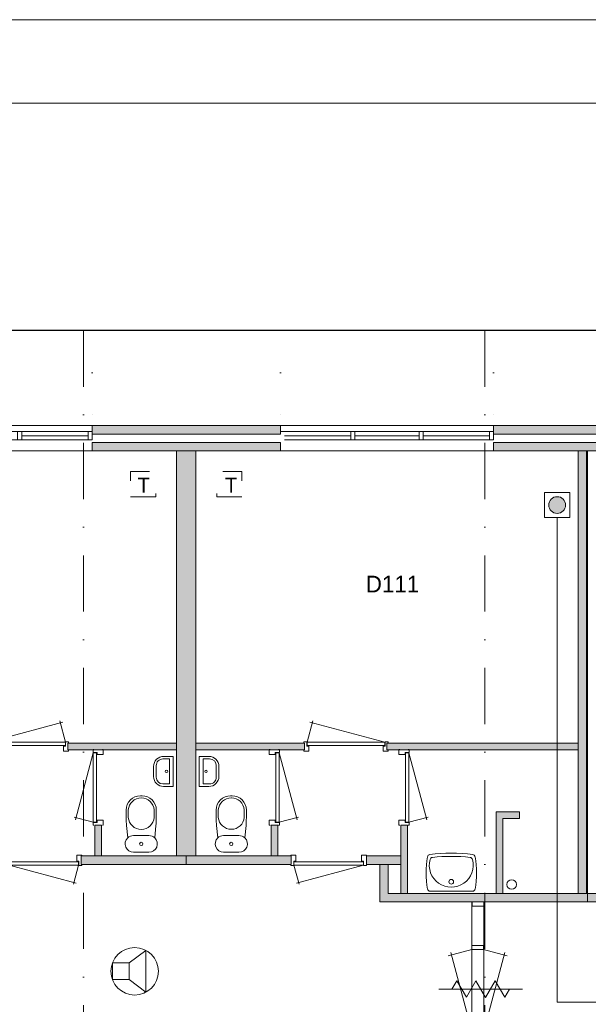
# Model space of a CAD drawing. Header units: millimetres. Extents: x 0 to 84100, y 0 to 59400.
# Tile 31 of 36: x 27148 to 33947, y 47617 to 59400. Entities that reach past the tile are written whole.
import ezdxf
from ezdxf.enums import TextEntityAlignment as Align
from ezdxf.xclip import XClip

# ---------------------------------------------------------------- set-up
doc = ezdxf.new("R2010")
doc.units = ezdxf.units.MM
doc.header["$PDMODE"] = 3
doc.header["$PDSIZE"] = 1
for name, pattern in [('DGN1', [504.6, 0, -504.6]), ('DGN2', [672.8, 336.4, -336.4]), ('DGN4', [1345.6, 672.8, -336.4, 0, -336.4])]:
    doc.linetypes.add(name, pattern=pattern)
for name, color, linetype in [('12', 7, 'Continuous'), ('16', 7, 'Continuous'), ('17', 7, 'Continuous'), ('25', 7, 'Continuous'), ('29', 7, 'Continuous'), ('30', 7, 'Continuous'), ('31', 7, 'Continuous'), ('32', 7, 'Continuous'), ('33', 7, 'Continuous'), ('40', 7, 'Continuous'), ('48', 7, 'Continuous'), ('56', 7, 'Continuous'), ('58', 7, 'Continuous'), ('62', 7, 'Continuous'), ('KADER', 7, 'Continuous'), ('TRAP', 7, 'Continuous')]:
    doc.layers.add(name, color=color, linetype=linetype)
doc.styles.add('dgn001', font='dgn001.shx')
doc.styles.add('dgn003', font='dgn003.shx')
doc.styles.get("Standard").update_dxf_attribs({"font": 'arial.ttf'})
doc.dimstyles.get("Standard").update_dxf_attribs({"dimtxt": 0.18, "dimasz": 0.18, "dimexe": 0.18, "dimexo": 0.0625, "dimgap": 0.09, "dimtad": 0, "dimtih": 1, "dimtoh": 1, "dimdec": 4, "dimzin": 0, "dimdsep": 46, "dimtxsty": 'Standard', "dimcen": 0.09, "dimadec": 0, "dimazin": 0, "dimtfac": 1, "dimtdec": 4, "dimtofl": 0, "dimtmove": 0, "dimatfit": 3, "dimfxl": 1, "dimtolj": 1, "dimtzin": 0, "dimarcsym": 0})

# ---------------------------------------------------------------- blocks, each defined once
blk = doc.blocks.new('AnonymousCell70')
at = {"layer": 'TRAP', "color": 1, "linetype": 'DGN2', "lineweight": 0, "flags": 128}
blk.add_lwpolyline([(150, -139), (-150, -139), (-150, 161), (150, 161), (150, -139)], dxfattribs=at)
at = {"layer": 'TRAP', "color": 1, "linetype": 'DGN2', "lineweight": 0, "style": 'dgn001'}
blk.add_text('T', height=180, dxfattribs=at).set_placement((-52, -90))
blk = doc.blocks.new('AnonymousCell71')
at = {"layer": 'TRAP', "color": 1, "linetype": 'DGN2', "lineweight": 0, "flags": 128}
blk.add_lwpolyline([(-150, -139), (150, -139), (150, 161), (-150, 161), (-150, -139)], dxfattribs=at)
at = {"layer": 'TRAP', "color": 1, "linetype": 'DGN2', "lineweight": 0, "style": 'dgn001'}
blk.add_text('T', height=180, dxfattribs=at).set_placement((-68, -90))
blk = doc.blocks.new('EAD036')
at = {"layer": '29'}
h = blk.add_hatch(color=3, dxfattribs=at)
edge = h.paths.add_edge_path()
edge.add_arc((0, 0), 100, 0, 360)
at = {"layer": '29', "color": 3, "linetype": 'Continuous', "lineweight": 0}
blk.add_circle((0, 0), 100, dxfattribs=at)
blk = doc.blocks.new('AnonymousCell73')
at = {"layer": '29', "color": 1, "linetype": 'Continuous', "lineweight": 0, "flags": 128}
blk.add_lwpolyline([(184, 240), (-116, 240), (-116, -60), (184, -60), (184, 240)], dxfattribs=at)
at = {"color": 1, "linetype": 'Continuous', "lineweight": 0}
blk.add_blockref('EAD036', (34, 90), dxfattribs=at)
blk = doc.blocks.new('930L0930')
at = {"layer": '33', "color": 1, "linetype": 'Continuous', "lineweight": 0}
for p, q in [((38, 98), (936.31, 338.7)), ((968, 98), (899.56, 353.44))]:
    blk.add_line(p, q, dxfattribs=at)
at = {"layer": '33', "color": 92, "linetype": 'Continuous', "lineweight": 13, "true_color": 0x00e100, "flags": 128}
for points in [[(0, 90), (0, 101), (35, 101), (35, 51), (60, 51), (60, -11), (0, -11), (0, 0)], [(1006, 90), (1006, 101), (971, 101), (971, 51), (946, 51), (946, -11), (1006, -11), (1006, 0)]]:
    blk.add_lwpolyline(points, dxfattribs=at)
at = {"layer": '33', "color": 2, "linetype": 'Continuous', "lineweight": 13, "true_color": 0xf0f000, "flags": 128}
blk.add_lwpolyline([(968, 98), (38, 98), (38, 58), (968, 58), (968, 98)], dxfattribs=at)
blk = doc.blocks.new('CLOS0229')
at = {"layer": '40', "color": 7, "linetype": 'Continuous', "lineweight": 0}
for p, q in [((-1, 670), (1, 670)), ((-155, 528), (-155, 436)), ((155, 528), (155, 436)), ((-92, 220), (92, 220))]:
    blk.add_line(p, q, dxfattribs=at)
at = {"layer": '40', "color": 7, "linetype": 'Continuous', "lineweight": 0, "flags": 128}
for points in [[(-176, 338), (-162, 192), (-162, 192, 0.674333), (-92, 20), (-92, 20), (92, 20), (92, 20, 0.674333), (162, 192), (162, 192), (176, 338), (176, 338, 0.023285), (180, 431), (180, 431), (180, 525), (180, 525, 0.414214), (10, 695), (10, 695), (-10, 695), (-10, 695, 0.414214), (-180, 525), (-180, 525), (-180, 431), (-180, 431, 0.023285), (-176, 338)], [(-162, 192, -0.194504), (-92, 220)], [(92, 220, -0.194504), (162, 192)]]:
    blk.add_lwpolyline(points, format="xyb", dxfattribs=at)
at = {"layer": '40', "color": 7, "linetype": 'Continuous', "lineweight": 0}
blk.add_circle((0, 120), 20, dxfattribs=at)
for centre, start, end in [((0, 514), 4.9259, 175.0741), ((0, 450), 184.9263, 355.0736)]:
    blk.add_arc(centre, 156, start, end, dxfattribs=at)
blk = doc.blocks.new('830R1089')
at = {"layer": '33', "color": 1, "linetype": 'Continuous', "lineweight": 0}
for p, q in [((-108, 868), (-322.82, 66.28)), ((-108, 38), (-336.87, 99.32))]:
    blk.add_line(p, q, dxfattribs=at)
at = {"layer": '33', "color": 92, "linetype": 'Continuous', "lineweight": 13, "true_color": 0x00e100, "flags": 128}
for points in [[(-100, 906), (-111, 906), (-111, 871), (-61, 871), (-61, 846), (11, 846), (11, 906), (0, 906)], [(-100, 0), (-111, 0), (-111, 35), (-61, 35), (-61, 60), (11, 60), (11, 0), (0, 0)]]:
    blk.add_lwpolyline(points, dxfattribs=at)
at = {"layer": '33', "color": 2, "linetype": 'Continuous', "lineweight": 13, "true_color": 0xf0f000, "flags": 128}
blk.add_lwpolyline([(-108, 868), (-108, 38), (-68, 38), (-68, 868), (-108, 868)], dxfattribs=at)
blk = doc.blocks.new('830R1090')
at = {"layer": '33', "color": 1, "linetype": 'Continuous', "lineweight": 0}
for p, q in [((-868, -108), (-66.28, -322.82)), ((-38, -108), (-99.32, -336.87))]:
    blk.add_line(p, q, dxfattribs=at)
at = {"layer": '33', "color": 92, "linetype": 'Continuous', "lineweight": 13, "true_color": 0x00e100, "flags": 128}
for points in [[(-906, -100), (-906, -111), (-871, -111), (-871, -61), (-846, -61), (-846, 11), (-906, 11), (-906, 0)], [(0, -100), (0, -111), (-35, -111), (-35, -61), (-60, -61), (-60, 11), (0, 11), (0, 0)]]:
    blk.add_lwpolyline(points, dxfattribs=at)
at = {"layer": '33', "color": 2, "linetype": 'Continuous', "lineweight": 13, "true_color": 0xf0f000, "flags": 128}
blk.add_lwpolyline([(-868, -108), (-38, -108), (-38, -68), (-868, -68), (-868, -108)], dxfattribs=at)
blk = doc.blocks.new('830R10100')
at = {"layer": '33', "color": 1, "linetype": 'Continuous', "lineweight": 0}
for p, q in [((108, 868), (322.82, 66.28)), ((108, 38), (336.87, 99.32))]:
    blk.add_line(p, q, dxfattribs=at)
at = {"layer": '33', "color": 92, "linetype": 'Continuous', "lineweight": 13, "true_color": 0x00e100, "flags": 128}
for points in [[(100, 906), (111, 906), (111, 871), (61, 871), (61, 846), (-11, 846), (-11, 906), (0, 906)], [(100, 0), (111, 0), (111, 35), (61, 35), (61, 60), (-11, 60), (-11, 0), (0, 0)]]:
    blk.add_lwpolyline(points, dxfattribs=at)
at = {"layer": '33', "color": 2, "linetype": 'Continuous', "lineweight": 13, "true_color": 0xf0f000, "flags": 128}
blk.add_lwpolyline([(108, 868), (108, 38), (68, 38), (68, 868), (108, 868)], dxfattribs=at)
blk = doc.blocks.new('930L0934')
at = {"layer": '33', "color": 1, "linetype": 'Continuous', "lineweight": 0}
for p, q in [((-968, 98), (-899.56, 353.44)), ((-38, 98), (-936.31, 338.7))]:
    blk.add_line(p, q, dxfattribs=at)
at = {"layer": '33', "color": 92, "linetype": 'Continuous', "lineweight": 13, "true_color": 0x00e100, "flags": 128}
for points in [[(-1006, 90), (-1006, 101), (-971, 101), (-971, 51), (-946, 51), (-946, -11), (-1006, -11), (-1006, 0)], [(0, 90), (0, 101), (-35, 101), (-35, 51), (-60, 51), (-60, -11), (0, -11), (0, 0)]]:
    blk.add_lwpolyline(points, dxfattribs=at)
at = {"layer": '33', "color": 2, "linetype": 'Continuous', "lineweight": 13, "true_color": 0xf0f000, "flags": 128}
blk.add_lwpolyline([(-968, 98), (-38, 98), (-38, 58), (-968, 58), (-968, 98)], dxfattribs=at)
blk = doc.blocks.new('830R10101')
at = {"layer": '33', "color": 1, "linetype": 'Continuous', "lineweight": 0}
for p, q in [((108, 868), (322.82, 66.28)), ((108, 38), (336.87, 99.32))]:
    blk.add_line(p, q, dxfattribs=at)
at = {"layer": '33', "color": 92, "linetype": 'Continuous', "lineweight": 13, "true_color": 0x00e100, "flags": 128}
for points in [[(100, 906), (111, 906), (111, 871), (61, 871), (61, 846), (-11, 846), (-11, 906), (0, 906)], [(100, 0), (111, 0), (111, 35), (61, 35), (61, 60), (-11, 60), (-11, 0), (0, 0)]]:
    blk.add_lwpolyline(points, dxfattribs=at)
at = {"layer": '33', "color": 2, "linetype": 'Continuous', "lineweight": 13, "true_color": 0xf0f000, "flags": 128}
blk.add_lwpolyline([(108, 868), (108, 38), (68, 38), (68, 868), (108, 868)], dxfattribs=at)
blk = doc.blocks.new('CLOS0233')
at = {"layer": '40', "color": 7, "linetype": 'Continuous', "lineweight": 0}
for p, q in [((1, 670), (-1, 670)), ((-155, 528), (-155, 436)), ((155, 528), (155, 436)), ((92, 220), (-93, 220))]:
    blk.add_line(p, q, dxfattribs=at)
at = {"layer": '40', "color": 7, "linetype": 'Continuous', "lineweight": 0, "flags": 128}
for points in [[(176, 338), (162, 192), (162, 192, -0.674333), (92, 20), (92, 20), (-93, 20), (-93, 20, -0.674333), (-162, 192), (-162, 192), (-176, 338), (-176, 338, -0.023285), (-180, 431), (-180, 431), (-180, 525), (-180, 525, -0.414214), (-10, 695), (-10, 695), (10, 695), (10, 695, -0.414214), (180, 525), (180, 525), (180, 431), (180, 431, -0.023285), (176, 338)], [(-155, 528, -0.917521), (155, 528)], [(155, 437, -0.917514), (-155, 437)]]:
    blk.add_lwpolyline(points, format="xyb", dxfattribs=at)
at = {"layer": '40', "color": 7, "linetype": 'Continuous', "lineweight": 0}
blk.add_circle((0, 120), 20, dxfattribs=at)
for centre, start, end in [((-93, 120), 90, 134.0273), ((92, 120), 45.9727, 90)]:
    blk.add_arc(centre, 100, start, end, dxfattribs=at)
blk = doc.blocks.new('WT0134')
at = {"layer": '40', "color": 7, "linetype": 'Continuous', "lineweight": 0}
blk.add_line((253, 20), (-253, 20), dxfattribs=at)
blk.add_circle((0, 133), 28.1, dxfattribs=at)
for centre, radius, start, end in [((0, -1669), 2144, 83.1425, 96.8575), ((766, 236), 1068, 169.4486, 190.2017), ((-252, 426), 33, 96.8575, 169.6545), ((0, 332), 263, 164.8667, 15.1333), ((-222, 392), 33, 96.0418, 164.8667), ((0, -1707), 2144, 83.9582, 96.0418), ((222, 392), 33, 15.1333, 83.9582), ((252, 426), 33, 10.3455, 83.1425), ((-766, 236), 1068, 349.7983, 10.5514), ((-253, 53), 33, 190.0027, 270), ((253, 53), 33, 270, 349.9973)]:
    blk.add_arc(centre, radius, start, end, dxfattribs=at)
blk = doc.blocks.new('830R10105')
at = {"layer": '33', "color": 1, "linetype": 'Continuous', "lineweight": 0}
for p, q in [((38, -108), (99.32, -336.87)), ((868, -108), (66.28, -322.82))]:
    blk.add_line(p, q, dxfattribs=at)
at = {"layer": '33', "color": 92, "linetype": 'Continuous', "lineweight": 13, "true_color": 0x00e100, "flags": 128}
for points in [[(0, -100), (0, -111), (35, -111), (35, -61), (60, -61), (60, 11), (0, 11), (0, 0)], [(906, -100), (906, -111), (871, -111), (871, -61), (846, -61), (846, 11), (906, 11), (906, 0)]]:
    blk.add_lwpolyline(points, dxfattribs=at)
at = {"layer": '33', "color": 2, "linetype": 'Continuous', "lineweight": 13, "true_color": 0xf0f000, "flags": 128}
blk.add_lwpolyline([(868, -108), (38, -108), (38, -68), (868, -68), (868, -108)], dxfattribs=at)
blk = doc.blocks.new('FT0133')
at = {"layer": '40', "color": 7, "linetype": 'Continuous', "lineweight": 0}
for p, q in [((-65, 149), (-144, 149)), ((-65, -149), (-65, 149)), ((-20, -180), (-20, 180)), ((-135, -180), (-20, -180))]:
    blk.add_line(p, q, dxfattribs=at)
at = {"layer": '40', "color": 7, "linetype": 'Continuous', "lineweight": 0, "flags": 128}
for points in [[(-255, 60, -0.414214), (-135, 180)], [(-224, 69, -0.414214), (-144, 149)]]:
    blk.add_lwpolyline(points, format="xyb", dxfattribs=at)
for points in [[(-20, 180), (-135, 180)], [(-255, 60), (-255, -60)], [(-224, 69), (-224, -69)], [(-144, -149), (-65, -149)]]:
    blk.add_lwpolyline(points, dxfattribs=at)
at = {"layer": '40', "color": 7, "linetype": 'Continuous', "lineweight": 0}
blk.add_circle((-101, 1), 15.1, dxfattribs=at)
for centre, radius in [((-135, -60), 120), ((-144, -69), 80)]:
    blk.add_arc(centre, radius, 180, 270, dxfattribs=at)
blk = doc.blocks.new('FT0134')
at = {"layer": '40', "color": 7, "linetype": 'Continuous', "lineweight": 0}
for p, q in [((20, -180), (20, 180)), ((65, -149), (65, 149)), ((65, 149), (144, 149)), ((135, -180), (20, -180))]:
    blk.add_line(p, q, dxfattribs=at)
at = {"layer": '40', "color": 7, "linetype": 'Continuous', "lineweight": 0, "flags": 128}
for points in [[(20, 180), (135, 180)], [(224, 69), (224, -69)], [(255, 60), (255, -60)], [(144, -149), (65, -149)]]:
    blk.add_lwpolyline(points, dxfattribs=at)
for points in [[(255, -60, -0.414214), (135, -180)], [(224, -69, -0.414214), (144, -149)]]:
    blk.add_lwpolyline(points, format="xyb", dxfattribs=at)
at = {"layer": '40', "color": 7, "linetype": 'Continuous', "lineweight": 0}
blk.add_circle((101, 1), 15.1, dxfattribs=at)
for centre, radius in [((135, 60), 120), ((144, 69), 80)]:
    blk.add_arc(centre, radius, 0, 90, dxfattribs=at)
blk = doc.blocks.new('A1')
at = {"layer": 'KADER', "color": 1, "linetype": 'Continuous', "lineweight": 0}
blk.add_line((84100, 59400), (0, 59400), dxfattribs=at)
at = {"layer": 'KADER', "color": 5, "linetype": 'Continuous', "lineweight": 0, "flags": 128}
blk.add_lwpolyline([(1000, 1000), (83100, 1000), (83100, 58400), (1000, 58400), (1000, 1000)], dxfattribs=at)
blk = doc.blocks.new('_DotSmall')
at = {"color": 0, "linetype": 'ByBlock', "const_width": 0.5}
blk.add_lwpolyline([(-0.0625, 0, 1), (0.0625, 0, 1)], format="xyb", close=True, dxfattribs=at)
blk = doc.blocks.new('*D18482')
at = {"layer": '58', "color": 3, "linetype": 'Continuous', "lineweight": 0, "transparency": 16777216}
blk.add_line((21005, 52684), (23555, 52684), dxfattribs=at)
at = {"layer": 'Defpoints', "color": 0, "linetype": 'Continuous', "transparency": 16777216}
for p in [(23555, 52684), (21005, 50684), (23555, 50684)]:
    blk.add_point(p, dxfattribs=at)
at = {"layer": '58', "color": 3, "linetype": 'Continuous', "lineweight": 0, "transparency": 16777216, "xscale": 1080, "yscale": 1080, "zscale": 1080, "rotation": 180}
blk.add_blockref('_DotSmall', (21005, 52684), dxfattribs=at)
at = {"layer": '58', "color": 3, "linetype": 'Continuous', "lineweight": 0, "transparency": 16777216, "xscale": 1080, "yscale": 1080, "zscale": 1080}
blk.add_blockref('_DotSmall', (23555, 52684), dxfattribs=at)
at = {"layer": '58', "color": 3, "linetype": 'Continuous', "lineweight": 0, "transparency": 16777216, "insert": (22280, 52887), "char_height": 200, "attachment_point": 5, "style": 'dgn003'}
blk.add_mtext('\\A1;2550', dxfattribs=at)
blk = doc.blocks.new('*D18484')
at = {"layer": '58', "color": 3, "linetype": 'Continuous', "lineweight": 0, "transparency": 16777216}
blk.add_line((25805, 52684), (28355, 52684), dxfattribs=at)
at = {"layer": 'Defpoints', "color": 0, "linetype": 'Continuous', "transparency": 16777216}
for p in [(28355, 52684), (25805, 50684), (28355, 50684)]:
    blk.add_point(p, dxfattribs=at)
at = {"layer": '58', "color": 3, "linetype": 'Continuous', "lineweight": 0, "transparency": 16777216, "xscale": 1080, "yscale": 1080, "zscale": 1080, "rotation": 180}
blk.add_blockref('_DotSmall', (25805, 52684), dxfattribs=at)
at = {"layer": '58', "color": 3, "linetype": 'Continuous', "lineweight": 0, "transparency": 16777216, "xscale": 1080, "yscale": 1080, "zscale": 1080}
blk.add_blockref('_DotSmall', (28355, 52684), dxfattribs=at)
at = {"layer": '58', "color": 3, "linetype": 'Continuous', "lineweight": 0, "transparency": 16777216, "insert": (27080, 52887), "char_height": 200, "attachment_point": 5, "style": 'dgn003'}
blk.add_mtext('\\A1;2550', dxfattribs=at)
blk = doc.blocks.new('*D18485')
at = {"layer": '58', "color": 3, "linetype": 'Continuous', "lineweight": 0, "transparency": 16777216}
blk.add_line((25805, 52684), (23555, 52684), dxfattribs=at)
at = {"layer": 'Defpoints', "color": 0, "linetype": 'Continuous', "transparency": 16777216}
for p in [(23555, 52684), (23555, 50684), (25805, 50684)]:
    blk.add_point(p, dxfattribs=at)
at = {"layer": '58', "color": 3, "linetype": 'Continuous', "lineweight": 0, "transparency": 16777216, "xscale": 1080, "yscale": 1080, "zscale": 1080, "rotation": 180}
blk.add_blockref('_DotSmall', (23555, 52684), dxfattribs=at)
at = {"layer": '58', "color": 3, "linetype": 'Continuous', "lineweight": 0, "transparency": 16777216, "xscale": 1080, "yscale": 1080, "zscale": 1080}
blk.add_blockref('_DotSmall', (25805, 52684), dxfattribs=at)
at = {"layer": '58', "color": 3, "linetype": 'Continuous', "lineweight": 0, "transparency": 16777216, "insert": (24680, 52887), "char_height": 200, "attachment_point": 5, "style": 'dgn003'}
blk.add_mtext('\\A1;2250', dxfattribs=at)
blk = doc.blocks.new('*D18487')
at = {"layer": '58', "color": 3, "linetype": 'Continuous', "lineweight": 0, "transparency": 16777216}
blk.add_line((30605, 52684), (28355, 52684), dxfattribs=at)
at = {"layer": 'Defpoints', "color": 0, "linetype": 'Continuous', "transparency": 16777216}
for p in [(28355, 52684), (28355, 50684), (30605, 50684)]:
    blk.add_point(p, dxfattribs=at)
at = {"layer": '58', "color": 3, "linetype": 'Continuous', "lineweight": 0, "transparency": 16777216, "xscale": 1080, "yscale": 1080, "zscale": 1080, "rotation": 180}
blk.add_blockref('_DotSmall', (28355, 52684), dxfattribs=at)
at = {"layer": '58', "color": 3, "linetype": 'Continuous', "lineweight": 0, "transparency": 16777216, "xscale": 1080, "yscale": 1080, "zscale": 1080}
blk.add_blockref('_DotSmall', (30605, 52684), dxfattribs=at)
at = {"layer": '58', "color": 3, "linetype": 'Continuous', "lineweight": 0, "transparency": 16777216, "insert": (29480, 52887), "char_height": 200, "attachment_point": 5, "style": 'dgn003'}
blk.add_mtext('\\A1;2250', dxfattribs=at)
blk = doc.blocks.new('79B1034')
at = {"layer": '12', "color": 7, "linetype": 'Continuous', "lineweight": 0}
blk.add_line((500.48, 0), (-500.5, 0), dxfattribs=at)
at = {"layer": '12', "color": 92, "linetype": 'Continuous', "lineweight": 0, "true_color": 0x00e100}
for p, q in [((-343.72, 0), (-285.98, 100.02)), ((-285.98, 100.02), (-171.88, -97.62)), ((-171.88, -97.62), (-57.68, 100.18)), ((-57.68, 100.18), (58, -100.18)), ((58, -100.18), (173.68, 100.18)), ((173.68, 100.18), (287.88, -97.62)), ((287.88, -97.62), (344.24, 0))]:
    blk.add_line(p, q, dxfattribs=at)
blk = doc.blocks.new('EU56')
at = {"layer": '25', "color": 3, "linetype": 'Continuous', "lineweight": 0}
for p, q in [((200, 100), (400, 250)), ((400, 250), (400, -250)), ((200, -100), (400, -250))]:
    blk.add_line(p, q, dxfattribs=at)
at = {"layer": '25', "color": 3, "linetype": 'Continuous', "lineweight": 0, "flags": 128}
blk.add_lwpolyline([(0, -100), (200, -100), (200, 100), (0, 100), (0, -100)], dxfattribs=at)
at = {"layer": '25', "color": 3, "linetype": 'Continuous', "lineweight": 0}
blk.add_circle((265, 0), 284, dxfattribs=at)
blk = doc.blocks.new('AnonymousCell111')
at = {"color": 1, "linetype": 'Continuous', "lineweight": 0}
blk.add_blockref('A1', (-42050, -29700), dxfattribs=at)
blk = doc.blocks.new('50E03_329_B01 - Default')
at = {"layer": '16'}
for points in [[(25804.76, 50584.49), (23554.76, 50584.49), (23554.76, 50684.49), (25804.76, 50684.49)], [(30604.76, 50584.49), (28354.76, 50584.49), (28354.76, 50684.49), (30604.76, 50684.49)]]:
    blk.add_hatch(color=7, dxfattribs=at).paths.add_polyline_path(points)
at = {"layer": '62'}
for color, points in [(9, [(25804.76, 50384.49), (23554.76, 50384.49), (23554.76, 50484.49), (25804.76, 50484.49)]), (9, [(30604.76, 50384.49), (28354.76, 50384.49), (28354.76, 50484.49), (30604.76, 50484.49)]), (9, [(24564.76, 50384.49), (24794.76, 50384.49), (24794.76, 45534.49), (24564.76, 45534.49)]), (9, [(29364.76, 50384.49), (29479.76, 50384.49), (29479.76, 45084.49), (29364.76, 45084.49)]), (9, [(23264.76, 46804.49), (24564.76, 46804.49), (24564.76, 46884.49), (23264.76, 46884.49)]), (9, [(26094.76, 46804.49), (24794.76, 46804.49), (24794.76, 46884.49), (26094.76, 46884.49)]), (9, [(29364.76, 46804.49), (27079.76, 46804.49), (27079.76, 46884.49), (29364.76, 46884.49)]), (9, [(28664.76, 45984.49), (28664.76, 46064.49), (28384.76, 46064.49), (28384.76, 45084.49), (28464.76, 45084.49), (28464.76, 45984.49)]), (9, [(23584.76, 45904.49), (23664.76, 45904.49), (23664.76, 45534.49), (23584.76, 45534.49)]), (9, [(25774.76, 45904.49), (25694.76, 45904.49), (25694.76, 45534.49), (25774.76, 45534.49)]), (9, [(27324.76, 45904.49), (27244.76, 45904.49), (27244.76, 45084.49), (27324.76, 45084.49)]), (7, [(23424.76, 45534.49), (24679.76, 45534.49), (24679.76, 45434.49), (23424.76, 45434.49)]), (7, [(25934.76, 45534.49), (24679.76, 45534.49), (24679.76, 45434.49), (25934.76, 45434.49)]), (7, [(27244.76, 45534.49), (26834.76, 45534.49), (26834.76, 45434.49), (27244.76, 45434.49)]), (7, [(29479.76, 44984.49), (29479.76, 45084.49), (27094.76, 45084.49), (27094.76, 45434.49), (26994.76, 45434.49), (26994.76, 44984.49)]), (7, [(29479.76, 44984.49), (29479.76, 45084.49), (31864.76, 45084.49), (31864.76, 45434.49), (31964.76, 45434.49), (31964.76, 44984.49)])]:
    blk.add_hatch(color=color, dxfattribs=at).paths.add_polyline_path(points)
at = {"layer": '16', "color": 92, "linetype": 'Continuous', "lineweight": 0, "true_color": 0x00e100, "flags": 128}
for points in [[(25804.76, 50584.49), (23554.76, 50584.49), (23554.76, 50684.49), (25804.76, 50684.49), (25804.76, 50584.49)], [(30604.76, 50584.49), (28354.76, 50584.49), (28354.76, 50684.49), (30604.76, 50684.49), (30604.76, 50584.49)], [(25804.76, 50384.49), (23554.76, 50384.49), (23554.76, 50484.49), (25804.76, 50484.49), (25804.76, 50384.49)], [(30604.76, 50384.49), (28354.76, 50384.49), (28354.76, 50484.49), (30604.76, 50484.49), (30604.76, 50384.49)], [(24564.76, 46804.49), (23264.76, 46804.49), (23264.76, 46884.49), (24564.76, 46884.49), (24564.76, 46804.49)], [(24794.76, 46804.49), (26094.76, 46804.49), (26094.76, 46884.49), (24794.76, 46884.49), (24794.76, 46804.49)], [(27079.76, 46804.49), (29364.76, 46804.49), (29364.76, 46884.49), (27079.76, 46884.49), (27079.76, 46804.49)], [(28464.76, 45084.49), (28464.76, 45984.49), (28664.76, 45984.49), (28664.76, 46064.49), (28384.76, 46064.49), (28384.76, 45084.49), (28464.76, 45084.49)], [(23584.76, 45534.49), (23664.76, 45534.49), (23664.76, 45904.49), (23584.76, 45904.49), (23584.76, 45534.49)], [(25774.76, 45534.49), (25694.76, 45534.49), (25694.76, 45904.49), (25774.76, 45904.49), (25774.76, 45534.49)], [(27324.76, 45084.49), (27244.76, 45084.49), (27244.76, 45904.49), (27324.76, 45904.49), (27324.76, 45084.49)], [(23424.76, 45434.49), (24679.76, 45434.49), (24679.76, 45534.49), (23424.76, 45534.49), (23424.76, 45434.49)], [(25934.76, 45434.49), (24679.76, 45434.49), (24679.76, 45534.49), (25934.76, 45534.49), (25934.76, 45434.49)], [(27244.76, 45434.49), (26834.76, 45434.49), (26834.76, 45534.49), (27244.76, 45534.49), (27244.76, 45434.49)], [(29479.76, 44984.49), (26994.76, 44984.49), (26994.76, 45434.49), (27094.76, 45434.49), (27094.76, 45084.49), (29479.76, 45084.49), (29479.76, 44984.49)], [(29479.76, 44984.49), (31964.76, 44984.49), (31964.76, 45434.49), (31864.76, 45434.49), (31864.76, 45084.49), (29479.76, 45084.49), (29479.76, 44984.49)]]:
    blk.add_lwpolyline(points, dxfattribs=at)
at = {"layer": '16', "color": 7, "linetype": 'Continuous', "lineweight": 0, "flags": 128}
for points in [[(25804.76, 50584.49), (23554.76, 50584.49), (23554.76, 50684.49), (25804.76, 50684.49), (25804.76, 50584.49)], [(30604.76, 50584.49), (28354.76, 50584.49), (28354.76, 50684.49), (30604.76, 50684.49), (30604.76, 50584.49)]]:
    blk.add_lwpolyline(points, dxfattribs=at)
at = {"layer": '17', "color": 92, "linetype": 'Continuous', "lineweight": 0, "true_color": 0x00e100}
blk.add_line((29464.76, 50384.49), (29464.76, 45084.49), dxfattribs=at)
at = {"layer": '17', "color": 92, "linetype": 'Continuous', "lineweight": 0, "true_color": 0x00e100, "flags": 128}
for points in [[(24794.76, 45534.49), (24564.76, 45534.49), (24564.76, 50384.49), (24794.76, 50384.49), (24794.76, 45534.49)], [(29594.76, 45084.49), (29364.76, 45084.49), (29364.76, 50384.49), (29594.76, 50384.49), (29594.76, 45084.49)]]:
    blk.add_lwpolyline(points, dxfattribs=at)
at = {"layer": '30', "color": 3, "linetype": 'Continuous', "lineweight": 0}
for p, q in [((21004.76, 50684.49), (23554.76, 50684.49)), ((28354.76, 50684.49), (25804.76, 50684.49)), ((21004.76, 50384.49), (23554.76, 50384.49)), ((28354.76, 50384.49), (25804.76, 50384.49))]:
    blk.add_line(p, q, dxfattribs=at)
at = {"layer": '31', "color": 3, "linetype": 'Continuous', "lineweight": 0}
for p, q in [((28096.61, 44984.49), (28096.61, 43384.49)), ((28236.61, 44984.49), (28236.61, 43384.49))]:
    blk.add_line(p, q, dxfattribs=at)
at = {"layer": '32', "color": 3, "linetype": 'Continuous', "lineweight": 0}
for p, q in [((21054.76, 50614.49), (23554.76, 50614.49)), ((22713.1, 50564.49), (23504.76, 50564.49)), ((28304.76, 50614.49), (25804.76, 50614.49)), ((26646.42, 50564.49), (25854.76, 50564.49)), ((27463.09, 50564.49), (26696.42, 50564.49)), ((28304.76, 50564.49), (27513.09, 50564.49)), ((28304.76, 50514.49), (28304.76, 50614.49)), ((23504.76, 50514.49), (21054.76, 50514.49)), ((25854.76, 50514.49), (28304.76, 50514.49))]:
    blk.add_line(p, q, dxfattribs=at)
at = {"layer": '32', "color": 3, "linetype": 'Continuous', "lineweight": 0, "flags": 128}
for points in [[(22663.1, 50614.49), (22713.1, 50614.49), (22713.1, 50514.49), (22663.1, 50514.49), (22663.1, 50614.49)], [(23504.76, 50614.49), (23554.76, 50614.49), (23554.76, 50514.49), (23504.76, 50514.49), (23504.76, 50614.49)], [(26696.42, 50614.49), (26646.42, 50614.49), (26646.42, 50514.49), (26696.42, 50514.49), (26696.42, 50614.49)], [(27513.09, 50614.49), (27463.09, 50614.49), (27463.09, 50514.49), (27513.09, 50514.49), (27513.09, 50614.49)], [(28354.76, 50614.49), (28304.76, 50614.49), (28304.76, 50514.49), (28354.76, 50514.49), (28354.76, 50614.49)], [(28236.61, 44984.49), (28236.61, 44934.49), (28097.61, 44934.49), (28097.61, 44984.49), (28236.61, 44984.49)], [(28235.61, 44464.49), (28235.61, 44414.49), (28096.61, 44414.49), (28096.61, 44464.49), (28235.61, 44464.49)]]:
    blk.add_lwpolyline(points, dxfattribs=at)
at = {"layer": '33', "color": 1, "linetype": 'Continuous', "lineweight": 0}
for p, q in [((28096.61, 44414.49), (27813.28, 44338.57)), ((28096.61, 43434.49), (27843.68, 44378.43)), ((28235.61, 44414.49), (28518.94, 44338.57)), ((28235.61, 43434.49), (28488.54, 44378.43))]:
    blk.add_line(p, q, dxfattribs=at)
at = {"layer": '40', "color": 3, "linetype": 'Continuous', "lineweight": 0}
blk.add_circle((28571.52, 45193.09), 57.46, dxfattribs=at)
at = {"layer": '56', "color": 3, "linetype": 'DGN4', "lineweight": 0}
for p, q in [((23449.76, 55989.76), (23449.76, 547.85)), ((28249.76, 55989.76), (28249.76, 547.85))]:
    blk.add_line(p, q, dxfattribs=at)
at = {"layer": '58', "color": 3, "linetype": 'DGN1', "lineweight": 0}
for p, q in [((23554.76, 52684.49), (23554.76, 50684.49)), ((25804.76, 52684.49), (25804.76, 50684.49)), ((28354.76, 52684.49), (28354.76, 50684.49))]:
    blk.add_line(p, q, dxfattribs=at)
at = {"layer": '62', "color": 9, "linetype": 'Continuous', "lineweight": 0, "flags": 128}
for points in [[(25804.76, 50384.49), (23554.76, 50384.49), (23554.76, 50484.49), (25804.76, 50484.49), (25804.76, 50384.49)], [(30604.76, 50384.49), (28354.76, 50384.49), (28354.76, 50484.49), (30604.76, 50484.49), (30604.76, 50384.49)], [(24564.76, 50384.49), (24794.76, 50384.49), (24794.76, 45534.49), (24564.76, 45534.49), (24564.76, 50384.49)], [(29364.76, 50384.49), (29479.76, 50384.49), (29479.76, 45084.49), (29364.76, 45084.49), (29364.76, 50384.49)], [(23264.76, 46804.49), (24564.76, 46804.49), (24564.76, 46884.49), (23264.76, 46884.49), (23264.76, 46804.49)], [(26094.76, 46804.49), (24794.76, 46804.49), (24794.76, 46884.49), (26094.76, 46884.49), (26094.76, 46804.49)], [(29364.76, 46804.49), (27079.76, 46804.49), (27079.76, 46884.49), (29364.76, 46884.49), (29364.76, 46804.49)], [(28664.76, 45984.49), (28664.76, 46064.49), (28384.76, 46064.49), (28384.76, 45084.49), (28464.76, 45084.49), (28464.76, 45984.49), (28664.76, 45984.49)], [(23584.76, 45904.49), (23664.76, 45904.49), (23664.76, 45534.49), (23584.76, 45534.49), (23584.76, 45904.49)], [(25774.76, 45904.49), (25694.76, 45904.49), (25694.76, 45534.49), (25774.76, 45534.49), (25774.76, 45904.49)], [(27324.76, 45904.49), (27244.76, 45904.49), (27244.76, 45084.49), (27324.76, 45084.49), (27324.76, 45904.49)]]:
    blk.add_lwpolyline(points, dxfattribs=at)
at = {"layer": '62', "color": 7, "linetype": 'Continuous', "lineweight": 0, "flags": 128}
for points in [[(23424.76, 45534.49), (24679.76, 45534.49), (24679.76, 45434.49), (23424.76, 45434.49), (23424.76, 45534.49)], [(25934.76, 45534.49), (24679.76, 45534.49), (24679.76, 45434.49), (25934.76, 45434.49), (25934.76, 45534.49)], [(27244.76, 45534.49), (26834.76, 45534.49), (26834.76, 45434.49), (27244.76, 45434.49), (27244.76, 45534.49)], [(29479.76, 44984.49), (29479.76, 45084.49), (27094.76, 45084.49), (27094.76, 45434.49), (26994.76, 45434.49), (26994.76, 44984.49), (29479.76, 44984.49)], [(29479.76, 44984.49), (29479.76, 45084.49), (31864.76, 45084.49), (31864.76, 45434.49), (31964.76, 45434.49), (31964.76, 44984.49), (29479.76, 44984.49)]]:
    blk.add_lwpolyline(points, dxfattribs=at)
at = {"color": 7, "linetype": 'Continuous', "lineweight": 0}
for name, p in [('A1', (-8492.96, -3060.21)), ('930L0930', (22266.53, 46798.52)), ('930L0934', (27092.99, 46798.52)), ('830R1089', (23676.36, 45901.4)), ('830R10101', (25683.16, 45901.4)), ('830R10100', (27234.58, 45901.41)), ('FT0133', (24544.33, 46546.53)), ('FT0134', (24815.19, 46546.53)), ('CLOS0229', (24141.25, 45559.39)), ('CLOS0233', (25218.27, 45559.39)), ('830R1090', (23429.47, 45532.59)), ('830R10105', (25930.05, 45532.59)), ('WT0134', (27848.9, 45092.35)), ('79B1034', (28201.11, 43941.2))]:
    blk.add_blockref(name, p, dxfattribs=at)
at = {"layer": '48', "color": 7, "linetype": 'Continuous', "lineweight": 0, "style": 'dgn003'}
blk.add_text('D111', height=200, dxfattribs=at).set_placement((27146.08, 48788.7), align=Align.MIDDLE_CENTER)
at = {"layer": '58', "color": 3, "linetype": 'Continuous', "lineweight": 0}
for base, p1, p2, picture, middle in [((23554.76, 52684.49), (21004.76, 50684.49), (23554.76, 50684.49), '*D18482', (22279.76, 52886.6)), ((23554.76, 52684.49), (25804.76, 50684.49), (23554.76, 50684.49), '*D18485', (24679.76, 52886.6)), ((28354.76, 52684.49), (25804.76, 50684.49), (28354.76, 50684.49), '*D18484', (27079.76, 52886.6)), ((28354.76, 52684.49), (30604.76, 50684.49), (28354.76, 50684.49), '*D18487', (29479.76, 52886.6))]:
    dim = blk.add_linear_dim(base=base, p1=p1, p2=p2, dimstyle='Standard', override={"dimscale": 1, "dimtxt": 200, "dimasz": 1080, "dimexe": 0, "dimexo": 0, "dimgap": 100, "dimtad": 1, "dimjust": 0, "dimtih": 0, "dimtoh": 0, "dimdec": 0, "dimlfac": 1, "dimzin": 11, "dimdsep": 46, "dimlunit": 2, "dimpost": '<>', "dimtxsty": 'dgn003', "dimblk1": 'DotSmall', "dimblk2": 'DotSmall', "dimsah": 1, "dimcen": 0, "dimse1": 1, "dimse2": 1, "dimclrd": 3, "dimclre": 3, "dimclrt": 3, "dimtol": 0, "dimtix": 1, "dimtofl": 1, "dimatfit": 3, "dimfrac": 1, "dimtolj": 1, "dimlwd": 0, "dimlwe": 0}, dxfattribs=at)
    dim.commit()
    dim.dimension.update_dxf_attribs({"geometry": picture, "text_midpoint": middle})

msp = doc.modelspace()

# ---------------------------------------------------------------- linework, layer by layer
at = {"layer": '29', "color": 1, "linetype": 'Continuous', "lineweight": 0, "flags": 128}
msp.add_lwpolyline([(33574.32, 53441.84), (33574.32, 47641.84), (45624.32, 47641.84), (45624.32, 48491.84)], dxfattribs=at)

# ---------------------------------------------------------------- block references
at = {"color": 1, "linetype": 'Continuous', "lineweight": 0}
for name, p in [('AnonymousCell111', (42050, 29700)), ('AnonymousCell71', (28624.32, 53830.84)), ('AnonymousCell70', (29654.32, 53830.84)), ('AnonymousCell73', (33540.32, 53501.84)), ('EU56', (28257.18, 48012.12))]:
    msp.add_blockref(name, p, dxfattribs=at)
ref = msp.add_blockref('50E03_329_B01 - Default', (4459.56, 3857.35))
XClip(ref).set_block_clipping_path([(-3195.19, 3614.84), (51845.11, 51823.2)])

doc.saveas('drawing.dxf')
